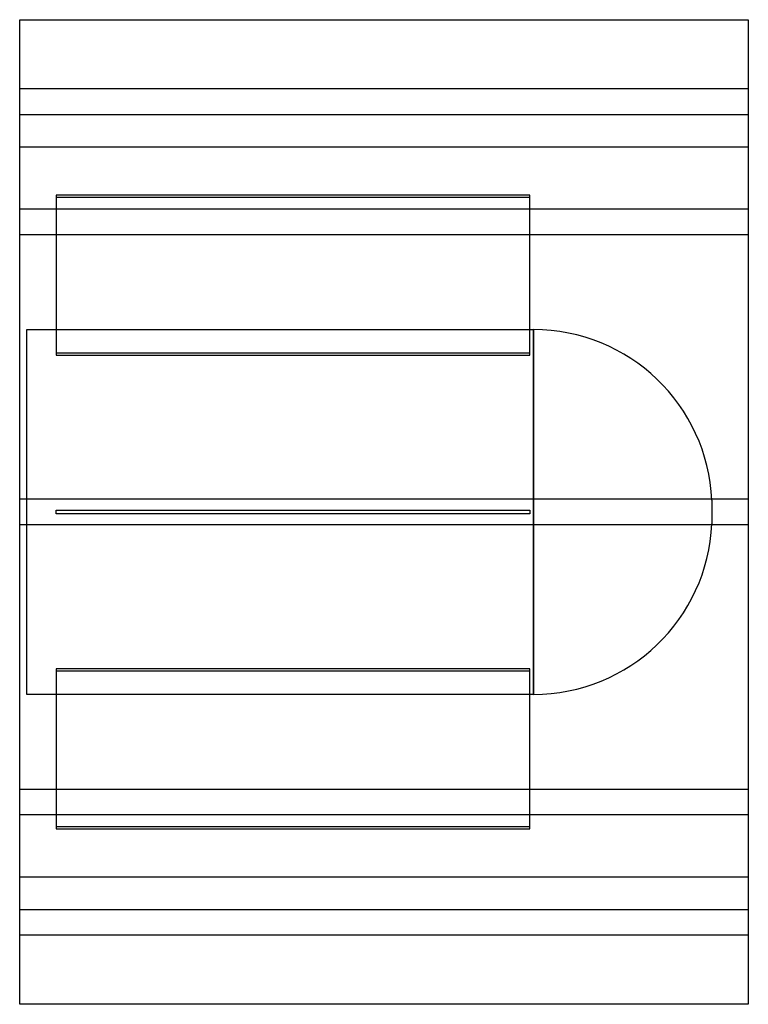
# Model space of a CAD drawing. Header units: millimetres. Extents: x -200 to 200, y -270 to 270.
import ezdxf

# ---------------------------------------------------------------- set-up
doc = ezdxf.new("R2010")
doc.units = ezdxf.units.MM
doc.layers.add('HIDDEN', color=7, linetype='Continuous')
doc.layers.add('THICK', color=7, linetype='Continuous')

msp = doc.modelspace()

# ---------------------------------------------------------------- linework, layer by layer
at = {"layer": 'HIDDEN'}
for p, q in [((200, 232), (-200, 232)), ((-200, 218), (200, 218)), ((200, 200), (-200, 200)), ((80, 173.7), (-180, 173.7)), ((-180, 173.7), (-180, 172.7)), ((80, 172.7), (80, 173.7)), ((-180, 172.7), (80, 172.7)), ((-180, 172.7), (-180, 86.1)), ((80, 86.1), (80, 172.7)), ((200, 166.1), (-200, 166.1)), ((200, 166.1), (-200, 166.1)), ((200, 152.1), (-200, 152.1)), ((200, 152.1), (-200, 152.1)), ((-196, -100), (-196, 100)), ((-196, 100), (82.1, 100)), ((82.1, 100), (82.1, 0)), ((82.1, -100), (82.1, 100)), ((80, 87.1), (-180, 87.1)), ((-180, 86.1), (80, 86.1)), ((200, 7), (-200, 7)), ((200, 7), (-200, 7)), ((180, 6.43), (180, -6.43)), ((-180, -1), (-180, 1)), ((-180, 1), (80, 1)), ((-180, 1), (-180, 1)), ((80, 1), (80, -1)), ((80, 1), (80, 1)), ((80, -1), (-180, -1)), ((-180, -1), (-180, -1)), ((80, -1), (80, -1)), ((82.1, 0), (82.1, -100)), ((200, -7), (-200, -7)), ((200, -7), (-200, -7)), ((80, -86.1), (-180, -86.1)), ((-180, -86.1), (-180, -172.7)), ((80, -172.7), (80, -86.1)), ((-180, -87.1), (80, -87.1)), ((82.1, -100), (-196, -100)), ((200, -152.1), (-200, -152.1)), ((200, -152.1), (-200, -152.1)), ((200, -166.1), (-200, -166.1)), ((200, -166.1), (-200, -166.1)), ((80, -172.7), (-180, -172.7)), ((-180, -172.7), (-180, -173.7)), ((80, -173.7), (80, -172.7)), ((-180, -173.7), (80, -173.7)), ((-200, -200), (200, -200)), ((-200, -218), (200, -218)), ((200, -232), (-200, -232))]:
    msp.add_line(p, q, dxfattribs=at)
for centre, start, end in [((82.1, 2), 2.5886, 90), ((82.1, -2), 270, 357.4114)]:
    msp.add_arc(centre, 98, start, end, dxfattribs=at)
at = {"layer": 'THICK'}
for p, q in [((-200, -270), (-200, 270)), ((-200, 270), (200, 270)), ((200, 270), (200, -270)), ((200, -270), (-200, -270))]:
    msp.add_line(p, q, dxfattribs=at)

doc.saveas('drawing.dxf')
